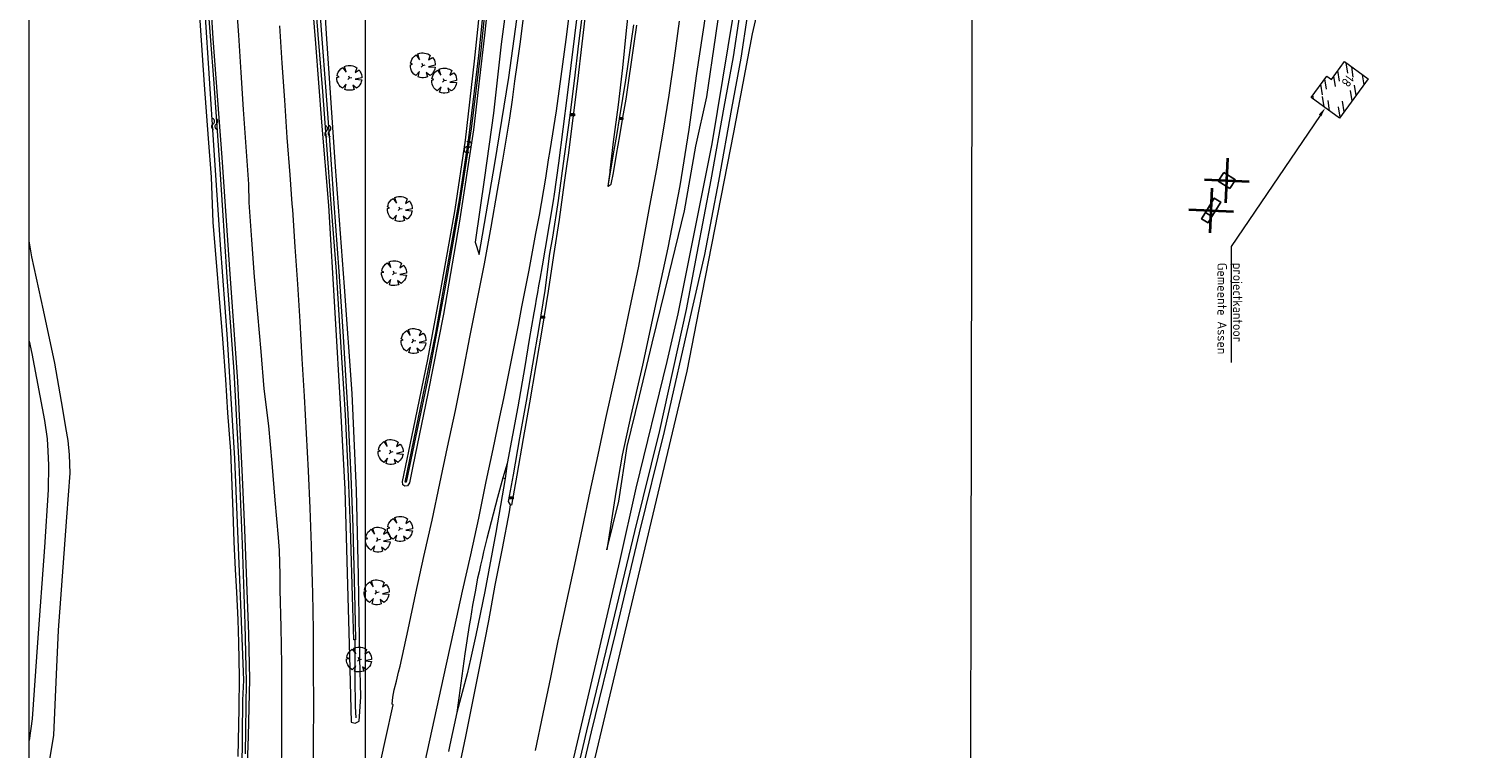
# Model space of a CAD drawing. Header units: metres. Extents: x 232777 to 233627, y 552866 to 554495.
# Tile 7 of 26: x 232778 to 233167, y 553382 to 553575. Entities that reach past the tile are written whole.
import ezdxf
from ezdxf import colors
from ezdxf.entities.mleader import LeaderData, LeaderLine
from ezdxf.enums import TextEntityAlignment as Align
from ezdxf.math import Vec2, Vec3

# ---------------------------------------------------------------- set-up
doc = ezdxf.new("R2010")
doc.units = ezdxf.units.M
doc.layers.get('0').update_dxf_attribs({"color": 251, "lineweight": 13})
doc.layers.get('Defpoints').update_dxf_attribs({"color": 241, "lineweight": 13})
for name, color, linetype, lineweight in [('B-XX-AL-B01_Hoofdgebouw-A', 251, 'Continuous', 9), ('B01_Hoofdgebouw', 7, 'Continuous', 18), ('Q09_Vangrail', 251, 'BV-GELEIDERAIL', 13), ('Q20_Straatkolk_hart', 251, 'Continuous', 13), ('Q26_Boom', 76, 'Continuous', 13), ('S05_Water', 144, 'Continuous', 13), ('T07_Greppel', 251, 'Continuous', 13), ('T09_Insteek_sloot', 144, 'Continuous', 13), ('T12_Taludlijn_Cultuurscheiding', 251, 'Continuous', 13), ('T13_Taludlijn', 251, 'Continuous', 13), ('T15_BGTcultuurscheiding', 251, 'Continuous', 13), ('V-XX-AL-B01_Hoofdgebouw-G', 7, 'Continuous', 25), ('V-XX-AL-B01_Hoofdgebouw-sl-G', 1, 'Continuous', 35), ('V01_Kantgeslverh', 251, 'Continuous', 13), ('V06_Kantonverh', 251, 'Continuous', 13), ('W11_Waterlijn', 144, 'Continuous', 13), ('X-XX-AL-DERDEN-T35', 7, 'Continuous', 18)]:
    doc.layers.add(name, color=color, linetype=linetype, lineweight=lineweight)
doc.layers.add('Z02_Huisnummer', color=7, linetype='Continuous')
doc.styles.add('NLCS-ISO', font='NLCS-ISO.ttf', dxfattribs={"height": 2.5})
doc.styles.add('NLCS-ISO-ANNOTATIEF-T35', font='NLCS-ISO.ttf', dxfattribs={"height": 3.5})
doc.linetypes.add('BV-GELEIDERAIL', pattern='A,10,-3,[108,NLCS.SHX,S=1,R=0,X=0,Y=0],-3', length=16)

# ---------------------------------------------------------------- blocks, each defined once
blk = doc.blocks.new('Q26_boom')
for p, q in [((-0.17, -0.18), (0, 0)), ((0, 0), (-0.07, 0.2)), ((0, 0), (0.26, 0.05))]:
    blk.add_line(p, q)
blk.add_lwpolyline([(0.7, 1.14), (0.8, 1.07), (0.61, 0.58), (1.03, 0.85), (1.16, 0.66), (1.23, 0.54), (1.29, 0.36), (1.33, 0.16), (1.33, 0.01), (0.61, -0.15), (1.32, -0.21), (1.27, -0.41), (1.21, -0.58), (1.12, -0.73), (1.02, -0.87), (0.88, -1.01), (0.76, -1.1), (0.37, -0.78), (0.5, -1.24), (0.3, -1.3), (0.08, -1.33), (-0.11, -1.33), (-0.28, -1.31), (-0.49, -1.24), (-0.34, -0.66), (-0.75, -1.1), (-0.95, -0.94), (-1.1, -0.76), (-1.21, -0.57), (-1.29, -0.37), (-1.33, -0.15), (-1.33, 0.06), (-1.1, 0.12), (-1.31, 0.22), (-1.26, 0.42), (-1.19, 0.61), (-1.07, 0.8), (-0.91, 0.97), (-0.72, 1.12), (-0.36, 0.6), (-0.54, 1.22), (-0.33, 1.3), (-0.14, 1.33), (0.05, 1.33), (0.19, 1.32), (0.37, 1.28), (0.55, 1.22)], close=True)
blk = doc.blocks.new('Q20_STRAATKOLK_HART')
at = {"color": 0}
for p, q in [((-0.5, 0.25), (-0.5, -0.25)), ((0.5, 0.25), (-0.5, 0.25)), ((0.5, 0.25), (0.5, -0.25)), ((0.5, -0.25), (-0.5, -0.25))]:
    blk.add_line(p, q, dxfattribs=at)
blk.add_circle((0, 0), 0.245, dxfattribs=at)
blk = doc.blocks.new('S05')
for centre, start, end in [((-0.75, 0.05), 28.0726, 151.9276), ((0.75, 0.85), 208.0726, 331.9276), ((-0.75, -0.85), 28.0726, 151.9276), ((0.75, -0.05), 208.0726, 331.9276)]:
    blk.add_arc(centre, 0.85, start, end)

msp = doc.modelspace()

# ---------------------------------------------------------------- hatches: boundary and pattern name
at = {"layer": 'B-XX-AL-B01_Hoofdgebouw-A'}
h = msp.add_hatch(dxfattribs=at)
h.set_pattern_fill('ANSI32', color=256, scale=0.4, angle=233.6972538)
h.paths.add_polyline_path([(233127.95, 553554.01), (233123.6, 553557.21), (233125.43, 553559.69), (233126.65, 553558.79), (233130.16, 553563.56), (233133.28, 553561.26)], flags=16)
h.paths.add_polyline_path([(233128.38, 553551.21), (233120.81, 553556.78), (233125, 553562.48), (233126.23, 553561.58), (233129.73, 553566.35), (233136.08, 553561.69)])

# ---------------------------------------------------------------- linework, layer by layer
at = {"layer": 'B01_Hoofdgebouw'}
msp.add_lwpolyline([(233128.38, 553551.21), (233120.81, 553556.78), (233125, 553562.48), (233126.23, 553561.58), (233129.73, 553566.35), (233136.08, 553561.69), (233128.38, 553551.21)], dxfattribs=at)
at = {"layer": 'Defpoints'}
for points in [[(232777.83, 552874.49), (232777.83, 554490.49), (233626.33, 554490.49), (233626.33, 552874.49)], [(232867.83, 554400.49), (233536.33, 554400.49), (233536.33, 552964.49), (232867.83, 552964.49)]]:
    msp.add_lwpolyline(points, close=True, dxfattribs=at)
at = {"layer": 'Defpoints', "flags": 128}
msp.add_lwpolyline([(233287.83, 553660.49), (233205.53, 553419.33), (233196.21, 553147.49), (233029.33, 553146.49), (233030.33, 553660.49)], close=True, dxfattribs=at)
at = {"layer": 'Q09_Vangrail'}
for points in [[(232924.7, 553581.21), (232923.73, 553573.27)], [(232923.73, 553573.27), (232921.8, 553557.39)], [(232921.8, 553557.39), (232919.46, 553539.16)], [(232919.46, 553539.16), (232918.28, 553530.9)], [(232918.02, 553529.09), (232915.87, 553516.44)], [(232918.28, 553530.9), (232918.02, 553529.09)], [(232915.87, 553516.44), (232915.08, 553511.69)], [(232915.08, 553511.69), (232914.46, 553508.1)], [(232914.14, 553506.31), (232913.83, 553504.52)], [(232914.46, 553508.1), (232914.14, 553506.31)], [(232913.2, 553500.93), (232912.89, 553499.14)], [(232913.51, 553502.73), (232913.2, 553500.93)], [(232913.83, 553504.52), (232913.51, 553502.73)], [(232912.89, 553499.14), (232911.64, 553491.97)], [(232911.64, 553491.97), (232910.43, 553484.77)], [(232910.43, 553484.77), (232908.55, 553473.93)], [(232908.55, 553473.93), (232905.74, 553458.73)], [(232905.74, 553458.73), (232904.58, 553454.91)], [(232905.74, 553458.73), (232905.16, 553454.75)], [(232905.16, 553454.75), (232902.68, 553440.3)], [(232904.58, 553454.91), (232903.1, 553449.7)], [(232904.58, 553454.91), (232905.16, 553454.75)], [(232903.1, 553449.7), (232900.25, 553438.71)], [(232902.68, 553440.3), (232899.75, 553424.55)], [(232900.25, 553438.71), (232899.84, 553436.93)], [(232899.41, 553435.14), (232899, 553433.36)], [(232899.84, 553436.93), (232899.41, 553435.14)], [(232898.59, 553431.59), (232898.21, 553429.81)], [(232899, 553433.36), (232898.59, 553431.59)], [(232897.82, 553428.04), (232897.13, 553424.46)], [(232898.21, 553429.81), (232897.82, 553428.04)], [(232897.13, 553424.46), (232896.8, 553422.67)], [(232899.75, 553424.55), (232897.32, 553412.79)], [(232896.49, 553420.88), (232896.18, 553419.09)], [(232896.8, 553422.67), (232896.49, 553420.88)], [(232895.58, 553415.41), (232894.37, 553407.85)], [(232895.88, 553417.24), (232895.58, 553415.41)], [(232896.18, 553419.09), (232895.88, 553417.24)], [(232897.32, 553412.79), (232895.93, 553406.38)], [(232894.37, 553407.85), (232892.22, 553392.08)], [(232895.93, 553406.38), (232894.99, 553402.49)], [(232894.99, 553402.49), (232892.22, 553392.08)], [(232892.22, 553392.08), (232890.37, 553383.45)], [(232890.37, 553383.45), (232889.99, 553381.65)]]:
    msp.add_lwpolyline(points, dxfattribs=at)
at = {"layer": 'T07_Greppel'}
msp.add_lwpolyline([(232864.95, 553411.55), (232865, 553401.41), (232865.07, 553393.74), (232865.2, 553390.72)], dxfattribs=at)
at = {"layer": 'T09_Insteek_sloot'}
for points in [[(232917.15, 553352.41), (232924.16, 553382.62), (232930.62, 553409.94), (232935.85, 553432.55), (232940.21, 553452.21), (232948.54, 553486.03), (232951.44, 553498.84), (232960.6, 553544.33), (232966.31, 553578.94), (232972.16, 553622.56), (232977.03, 553675.5), (232978.77, 553717.47), (232978.66, 553742.84), (232978.15, 553768.33), (232976.56, 553804.92), (232973.72, 553843.77), (232970.99, 553878.2), (232968.38, 553911.62), (232964.88, 553953.7)], [(232865.06, 553389.26), (232866.14, 553389.76), (232866.56, 553396.28), (232866.34, 553406.69), (232865.94, 553428.76), (232865.42, 553451.53), (232864.3, 553477.49), (232862.17, 553506.09), (232859.83, 553538.14), (232857.41, 553573.82), (232855.9, 553598.98), (232854.46, 553620.98), (232853.39, 553644.43), (232852.63, 553665.57), (232852.54, 553682.05)], [(232833.74, 553380.37), (232834.06, 553393.06), (232834.08, 553401.67), (232833.95, 553410.89), (232833.77, 553416.94), (232833.41, 553424.36), (232833.09, 553430.42), (232832.72, 553437.76), (232832.45, 553445.96), (232831.79, 553462.06), (232830.99, 553472.31), (232830.48, 553481.22), (232829.64, 553492.15), (232827.06, 553523.33), (232826.59, 553535.44), (232825.8, 553545.73), (232824.78, 553560.16), (232822.73, 553590.67), (232821.53, 553605.94), (232820.56, 553619.23), (232820.53, 553619.92), (232820.51, 553620.74)], [(232835.88, 553367.91), (232836.5, 553385.81), (232836.86, 553401.02), (232836.59, 553413.11), (232835.52, 553441.11), (232834.9, 553455.09), (232833.66, 553480.68), (232831.46, 553512.07), (232829.53, 553540.64), (232827.11, 553572.53), (232825.86, 553592.68), (232824.72, 553609.77), (232824.05, 553620.16), (232823.92, 553620.74), (232823.26, 553621.07), (232822.64, 553621.19)], [(232902.05, 553595.74), (232899.7, 553573.38), (232896.75, 553548.07), (232892.86, 553523.07), (232888.69, 553498.75), (232884.49, 553477.5), (232880.53, 553458.03), (232879.58, 553453.57), (232879.04, 553452.76), (232878.33, 553452.74), (232877.79, 553453.05), (232877.71, 553453.97), (232880.7, 553468.01), (232884.52, 553486.59), (232888.01, 553505.28), (232891.82, 553526.76), (232894.54, 553545.3), (232897.02, 553566.42), (232899.02, 553586.07)], [(232853.1, 553587.74), (232854.47, 553571.21), (232856.09, 553550.14), (232857.94, 553527.81), (232859.63, 553499.06), (232861.12, 553473.18), (232862.27, 553451.9), (232863.19, 553419.86), (232863.51, 553407.3), (232864.01, 553389.54), (232865.06, 553389.26)], [(232920.69, 553360.18), (232927.05, 553387.2), (232933.5, 553413.78), (232939.87, 553440.53), (232946.57, 553467.62), (232953.68, 553500), (232956.56, 553515.05), (232960.31, 553534.69), (232963.8, 553554.16), (232966.29, 553567.61), (232967.97, 553578.83)]]:
    msp.add_lwpolyline(points, dxfattribs=at)
at = {"layer": 'T09_Insteek_sloot', "flags": 128}
msp.add_lwpolyline([(232970.65, 553582.87), (232969.95, 553578.53), (232968.26, 553567.28), (232965.77, 553553.8), (232962.28, 553534.32), (232958.52, 553514.67), (232955.12, 553500), (232947.73, 553467.33), (232941.03, 553440.25), (232934.67, 553413.5), (232928.22, 553386.92), (232921.85, 553359.91)], dxfattribs=at)
at = {"layer": 'T12_Taludlijn_Cultuurscheiding'}
for points in [[(232936.46, 553460.97), (232934.84, 553451.14), (232932.43, 553435.68), (232935.62, 553448.7), (232937.79, 553463.29), (232941.11, 553476.81), (232944.51, 553490.98), (232949.07, 553509.53), (232953.18, 553526.4), (232956.22, 553543.67), (232959.17, 553556.94), (232961.57, 553573.33), (232963.59, 553587.54)], [(232958.75, 553578.97), (232956.35, 553563.15), (232954.3, 553548.19), (232951.89, 553533.08), (232948.71, 553516.49), (232945.58, 553502.15), (232941.93, 553485.1), (232938.79, 553471.66), (232936.46, 553460.97)]]:
    msp.add_lwpolyline(points, dxfattribs=at)
at = {"layer": 'T13_Taludlijn'}
msp.add_lwpolyline([(232906.83, 553591.14), (232904.16, 553571), (232902.11, 553552.51), (232899.65, 553535.28), (232897.16, 553518.02), (232898.25, 553514.68), (232902.4, 553539.04), (232906.13, 553562.09), (232909.38, 553585.48)], dxfattribs=at)
at = {"layer": 'T15_BGTcultuurscheiding'}
for points in [[(232975.11, 553581.68), (232975.02, 553581.7), (232974.84, 553581.73), (232974.67, 553581.74), (232974.49, 553581.74), (232974.31, 553581.72), (232974.14, 553581.69), (232973.97, 553581.64), (232973.8, 553581.58), (232973.64, 553581.5), (232973.49, 553581.4), (232973.35, 553581.3), (232973.21, 553581.18), (232973.09, 553581.05), (232972.98, 553580.91), (232972.89, 553580.76), (232971.28, 553573.77), (232966.25, 553547.4), (232957.03, 553500), (232953.83, 553483.52), (232942.07, 553434.28), (232914.34, 553317.83)], [(232966.25, 553547.4), (232957.03, 553500)], [(232957.03, 553500), (232953.83, 553483.52)], [(232953.83, 553483.52), (232942.07, 553434.28)], [(232942.07, 553434.28), (232914.34, 553317.83)]]:
    msp.add_lwpolyline(points, dxfattribs=at)
at = {"layer": 'V-XX-AL-B01_Hoofdgebouw-G'}
for points in [[(233095.94, 553534.35), (233097.44, 553536.68)], [(233100.52, 553534.71), (233097.44, 553536.68)], [(233099.02, 553532.38), (233095.94, 553534.35)], [(233100.52, 553534.71), (233099.02, 553532.38)], [(233094.26, 553524.89), (233096.64, 553528.74), (233094.9, 553529.81), (233092.53, 553525.96)]]:
    msp.add_lwpolyline(points, dxfattribs=at)
msp.add_lwpolyline([(233092.53, 553525.96), (233091.48, 553524.25), (233093.22, 553523.19), (233094.26, 553524.89)], close=True, dxfattribs=at)
at = {"layer": 'V-XX-AL-B01_Hoofdgebouw-sl-G', "flags": 128}
for points in [[(233097.98, 553528.54), (233098.48, 553540.52)], [(233092.23, 553534.78), (233104.22, 553534.28)], [(233093.81, 553520.5), (233094.3, 553532.49)], [(233088.06, 553526.74), (233100.05, 553526.25)]]:
    msp.add_lwpolyline(points, dxfattribs=at)
at = {"layer": 'V01_Kantgeslverh'}
for points in [[(232845.35, 553374.95), (232845.41, 553384.95), (232845.46, 553394.95), (232845.43, 553404.93), (232845.29, 553414.93), (232845.03, 553424.93), (232845.03, 553428.99), (232844.85, 553435.52), (232844.57, 553438.98), (232843.67, 553448.94), (232842.84, 553458.9), (232841.94, 553468.86), (232840.72, 553478.79), (232839.96, 553488.77), (232839.02, 553498.72), (232838.18, 553508.69), (232837.4, 553518.66), (232836.74, 553528.64), (232836.6, 553533.54), (232835.92, 553543.51), (232835.21, 553553.49), (232834.57, 553563.46), (232833.93, 553573.45), (232833.24, 553583.42)], [(232938.65, 553584.58), (232937.57, 553574.64), (232936.55, 553564.7), (232935.38, 553554.77), (232934.12, 553544.84), (232933.2, 553537.19), (232933.15, 553536.77)], [(232893.87, 553482.75), (232895.77, 553492.57), (232897.72, 553502.38), (232899.63, 553512.19), (232901.44, 553522.03), (232903.17, 553531.88), (232904.58, 553539.96), (232906.42, 553551.19), (232907.15, 553556.13), (232907.82, 553561.09), (232908.53, 553566.04), (232909.2, 553570.99), (232910.47, 553580.91)], [(232906.66, 553447.7), (232906.09, 553448.64), (232907.4, 553455.78), (232909.16, 553465.61), (232910.93, 553475.46), (232912.58, 553485.32), (232914.26, 553495.18), (232915.91, 553505.04), (232917.17, 553514.97), (232917.94, 553519.32), (232919.46, 553529.21), (232920.83, 553539.11), (232922.5, 553551.32), (232923.71, 553561.24), (232924.92, 553571.17), (232926.11, 553581.1)], [(232922.65, 553582.16), (232921.4, 553572.24), (232920.09, 553562.32), (232918.81, 553553.13), (232917.16, 553542.54), (232916.71, 553540.07), (232915.96, 553535.13), (232914.26, 553525.27)], [(232926.87, 553581.01), (232925.73, 553571.07), (232924.55, 553561.14), (232923.33, 553551.22), (232922.02, 553541.3)], [(232844.78, 553575.95), (232845.45, 553565.97), (232846.13, 553555.99), (232846.83, 553546.02), (232847.57, 553536.05), (232848.14, 553528.29), (232848.26, 553526.7), (232848.96, 553516.72), (232849.6, 553506.74), (232850.27, 553496.76), (232850.84, 553486.79), (232851.39, 553476.8), (232851.96, 553466.82), (232852.5, 553456.83), (232852.94, 553446.84), (232853.29, 553436.84), (232853.57, 553426.85), (232853.68, 553424.12), (232853.86, 553414.12), (232853.84, 553404.12), (232853.92, 553394.12), (232853.86, 553384.12), (232853.73, 553374.12)], [(232913.33, 553381.94), (232915.37, 553391.73), (232917.37, 553401.53), (232919.39, 553411.32), (232919.78, 553413.27), (232921.72, 553421.95), (232923.8, 553431.73), (232925.92, 553441.5), (232927.97, 553451.29), (232930.06, 553461.07), (232932.16, 553470.84), (232936.46, 553490.38), (232938.56, 553500.16), (232940.91, 553511.63), (232942.1, 553517.94), (232943.88, 553527.78), (232945.73, 553537.61), (232947.43, 553547.47), (232949.04, 553557.34), (232950.53, 553567.23), (232951.84, 553577.14)], [(232933.15, 553536.77), (232932.68, 553533.03), (232932.74, 553532.97), (232933.57, 553533.55), (232934.14, 553536.59), (232934.99, 553541.52), (232935.87, 553546.44), (232936.7, 553551.37), (232937.52, 553556.32), (232938.27, 553561.26), (232939.01, 553566.21), (232939.73, 553571.15), (232940.43, 553576.11)], [(232932.74, 553532.97), (232933.34, 553536.73), (232934.2, 553541.66), (232935.03, 553546.59), (232935.89, 553551.52), (232936.65, 553556.44), (232937.44, 553561.38), (232938.18, 553566.32), (232938.9, 553571.27), (232939.61, 553576.22)], [(232922.02, 553541.3), (232921.68, 553538.98), (232921, 553534.02), (232919.62, 553524.12), (232918.14, 553514.43), (232916.66, 553504.91), (232915.11, 553495.02), (232913.43, 553485.02), (232911.73, 553474.97), (232910.01, 553465.48), (232908.28, 553455.62), (232906.89, 553447.66), (232906.66, 553447.7)], [(232914.26, 553525.27), (232913.31, 553520.36), (232912.44, 553515.44), (232911.53, 553510.52), (232910.55, 553505.62), (232909.6, 553500.71), (232908.64, 553495.8), (232907.68, 553490.9), (232906.7, 553485.99), (232905.71, 553481.09), (232904.73, 553476.19), (232903.69, 553471.3), (232901.89, 553462.6), (232900.03, 553453.91), (232898.02, 553444.11), (232895.91, 553434.33), (232893.72, 553424.57), (232891.56, 553414.81), (232889.42, 553405.04), (232883.01, 553375.73)], [(232856.43, 553308.6), (232858.45, 553317.99), (232862.46, 553336.08), (232864.61, 553345.84), (232866.72, 553355.62), (232868.93, 553365.37), (232871.05, 553375.15), (232873.17, 553384.92), (232875.19, 553394.19), (232874.95, 553394.33), (232875.15, 553396.18), (232875.54, 553398.22), (232876.09, 553400.54), (232876.7, 553402.95), (232877.06, 553404.54), (232879.22, 553414.3), (232881.33, 553424.08), (232883.44, 553433.85), (232885.62, 553443.61), (232887.73, 553453.39), (232889.76, 553463.18), (232891.91, 553472.95), (232893.87, 553482.75)], [(232892.59, 553375.94), (232894.64, 553385.73), (232896.6, 553395.54), (232898.6, 553405.34), (232900.86, 553416.62), (232902.56, 553426.17), (232904.5, 553435.98), (232906.33, 553445.82), (232906.66, 553447.7)]]:
    msp.add_lwpolyline(points, dxfattribs=at)
at = {"layer": 'V06_Kantonverh'}
for points in [[(232777.83, 553352.43), (232781.69, 553369.4), (232784.49, 553386.04), (232785.16, 553402.28), (232785.68, 553414.19), (232786.52, 553424.96), (232787.92, 553444.36), (232788.8, 553456.21), (232788.66, 553461.07), (232788.27, 553464.91), (232787.68, 553468.41), (232786.87, 553473.29), (232784.7, 553485.67), (232781.73, 553499.81), (232778.58, 553514.1), (232777.83, 553518.39)], [(232777.83, 553491.47), (232778.54, 553488.24), (232781.92, 553470.29), (232782.64, 553465.35), (232782.88, 553462.11), (232783.05, 553458.35), (232782.98, 553451.72), (232781.96, 553436.4), (232780.11, 553410.83), (232778.64, 553390.45), (232777.83, 553384.66)]]:
    msp.add_lwpolyline(points, dxfattribs=at)
at = {"layer": 'W11_Waterlijn'}
for points in [[(232822.8, 553619.34), (232822.38, 553619.23), (232822.21, 553618.65), (232822.73, 553611.65), (232824.81, 553579.65), (232827.19, 553543.98), (232828.95, 553517.26), (232830.83, 553492.1), (232832.76, 553460.11), (232834.24, 553425.45), (232835.21, 553400.74), (232834.89, 553395.4), (232834.71, 553376.63)], [(232835.69, 553381.06), (232836.02, 553400.36), (232835.62, 553415.75), (232834.97, 553437.14), (232834.03, 553458.55), (232832.73, 553483.4), (232830.86, 553508.67), (232828.95, 553537.55), (232827.33, 553560.48), (232825.38, 553585.87), (232824.23, 553607.87), (232823.36, 553617.65), (232823.26, 553618.95), (232822.97, 553619.24), (232822.8, 553619.34)], [(232900.9, 553591.41), (232898.68, 553569.37), (232896.06, 553548.39), (232892.87, 553527.52), (232889.04, 553505.49), (232884.78, 553482.66), (232881.24, 553465.75), (232878.69, 553453.77), (232878.45, 553453.8), (232882.57, 553473.65), (232886.62, 553493.64), (232889.69, 553510.88), (232892.95, 553529.37), (232895.44, 553545.94), (232898.16, 553567.95), (232900.41, 553589.76)], [(232854.9, 553589.65), (232856.06, 553573.64), (232857.19, 553558.42), (232858.26, 553544.07), (232859.38, 553528.36), (232860.69, 553510.17), (232861.85, 553492.76), (232863.12, 553471.94), (232863.92, 553455.36), (232864.4, 553441.83), (232865.01, 553420.27), (232865.18, 553411.54), (232864.95, 553411.55), (232864.72, 553411.57), (232864.48, 553420.1), (232863.85, 553441.73), (232863.28, 553455.27), (232862.5, 553471.8), (232861.17, 553492.65), (232860.06, 553510.14), (232858.68, 553528.25), (232857.53, 553543.96), (232856.46, 553558.32), (232855.13, 553573.57), (232853.96, 553589.58)]]:
    msp.add_lwpolyline(points, dxfattribs=at)

# ---------------------------------------------------------------- block references
at = {"layer": 'Q20_Straatkolk_hart'}
for p in [(232923.24, 553552.07), (232936.21, 553551.07), (232915.18, 553497.9), (232906.8, 553449.55)]:
    msp.add_blockref('Q20_STRAATKOLK_HART', p, dxfattribs=at)
at = {"layer": 'Q26_Boom', "xscale": 2.5, "yscale": 2.5, "zscale": 2.5}
for p in [(232883.17, 553565.34), (232863.52, 553561.98), (232888.89, 553561.25), (232877, 553526.91), (232875.47, 553509.71), (232880.68, 553491.56), (232874.57, 553461.83), (232877.07, 553441.26), (232871.16, 553438.36), (232870.81, 553424.28), (232866.1, 553406.3)]:
    msp.add_blockref('Q26_boom', p, dxfattribs=at)
at = {"layer": 'S05_Water'}
for p, rotation in [((232827.49, 553549.65), 273.6826775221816), ((232857.76, 553547.72), 95.83146050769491), ((232895.21, 553543.49), 81.83667706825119)]:
    msp.add_blockref('S05', p, dxfattribs=dict(at, rotation=rotation))

# ---------------------------------------------------------------- texts
at = {"layer": 'Z02_Huisnummer', "style": 'NLCS-ISO'}
msp.add_text('18', height=2.5, rotation=233.7, dxfattribs=at).set_placement((233130.59, 553561.2), align=Align.MIDDLE_CENTER)

# ---------------------------------------------------------------- leaders
at = {"layer": 'X-XX-AL-DERDEN-T35'}
ml = msp.add_multileader_mtext('Standard', dxfattribs=at)
ml.set_content('projectkantoor\\PGemeente Assen', color=256, style='NLCS-ISO-ANNOTATIEF-T35')
ml.set_leader_properties(color=256, linetype='ByLayer', lineweight=-1)
ml.build(insert=Vec2(0, 0))
ml.multileader.update_dxf_attribs({"text_left_attachment_type": 6, "text_right_attachment_type": 6, "dogleg_length": 3.5, "arrow_head_size": 2.5})
ctx = ml.context
ctx.base_point, ctx.char_height, ctx.arrow_head_size, ctx.landing_gap_size, ctx.plane_origin, ctx.plane_x_axis, ctx.plane_y_axis = Vec3(233099.41, 553513.39), 2.5, 2.5, 0.9, Vec3(233117.57, 553561.57), Vec3(0, -1), Vec3(1, 0)
ctx.left_attachment, ctx.right_attachment = 6, 6
notes = []
notes.append((ctx, [(1, (1, 1, 0), (233099.41, 553516.89), (0, -1), 3.5, [(0, [(233124.59, 553554)], 0, [])])]))
ctx.mtext.insert, ctx.mtext.text_direction, ctx.mtext.rotation, ctx.mtext.flow_direction = Vec3(233102.41, 553512.49), Vec3(0, -1), 4.712389, 5
for ctx, leaders in notes:
    for number, flags, end, landing, length, lines in leaders:
        leader = LeaderData()
        leader.index, (leader.has_last_leader_line, leader.has_dogleg_vector, leader.attachment_direction) = number, flags
        leader.last_leader_point, leader.dogleg_vector, leader.dogleg_length = Vec3(end), Vec3(landing), length
        for number, points, colour, breaks in lines:
            line = LeaderLine()
            line.index, line.vertices, line.color, line.breaks = number, Vec3.list(points), colors.encode_raw_color(colour), breaks
            leader.lines.append(line)
        ctx.leaders.append(leader)

doc.saveas('drawing.dxf')
